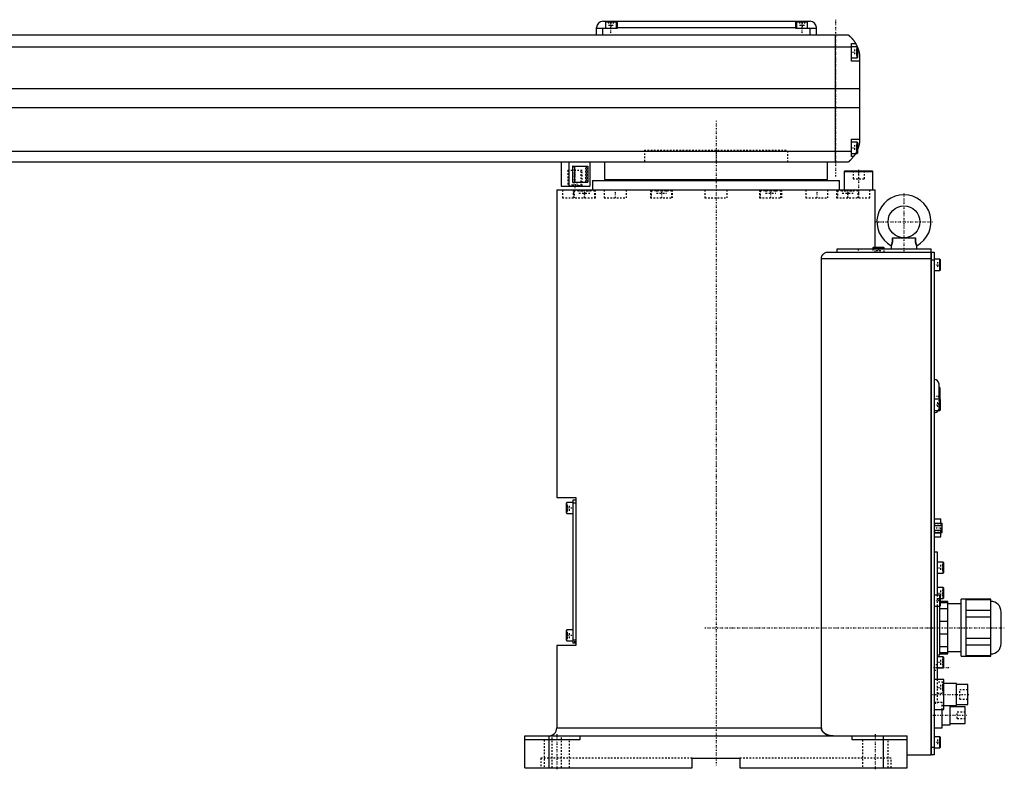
# Model space of a CAD drawing. Extents: x -1056 to 181, y -1 to 834.
# Tile 3 of 3: x -437 to 181, y -1 to 470. Entities that reach past the tile are written whole.
import ezdxf

# ---------------------------------------------------------------- set-up
doc = ezdxf.new("R2010")
doc.units = 0
doc.linetypes.add('CENTER', pattern=[1.5, 0.45, -0.5, 0.05, -0.5])
doc.linetypes.add('DASHED', pattern=[2, 1, -1])
for name, color, linetype in [('AM_0', 7, 'CONTINUOUS'), ('AM_3', 7, 'DASHED'), ('AM_7', 7, 'CENTER')]:
    doc.layers.add(name, color=color, linetype=linetype)

msp = doc.modelspace()

# ---------------------------------------------------------------- linework, layer by layer
at = {"layer": 'AM_0', "color": 7, "linetype": 'CONTINUOUS'}
for p, q in [((-75, 460.5), (-75, 465)), ((-62, 464.5), (-75, 464.5)), ((-71, 469), (59, 469)), ((-71, 460.5), (-71, 464.5)), ((-69.5, 468.5), (-69.5, 464.5)), ((-62.5, 468.5), (-69.5, 468.5)), ((-66, 469), (-66, 468.5)), ((-62.5, 464.5), (-62.5, 468.5)), ((-62, 469), (-62, 464.5)), ((-62, 465), (50, 465)), ((50, 464.5), (50, 469)), ((63, 464.5), (50, 464.5)), ((50.5, 468.5), (50.5, 464.5)), ((57.5, 468.5), (50.5, 468.5)), ((54, 469), (54, 468.5)), ((57.5, 464.5), (57.5, 468.5)), ((59, 460.5), (59, 464.5)), ((63, 460.5), (63, 465)), ((-667, 460.5), (83, 460.5)), ((75, 380.5), (75, 460.5)), ((85, 452.8), (-669, 452.8)), ((85, 444), (85, 455)), ((85, 455), (87.65, 455)), ((88.6, 453), (85, 453)), ((89, 452.6), (88.6, 453)), ((88.6, 446), (88.6, 453)), ((89, 446.4), (89, 452.6)), ((85, 446), (88.6, 446)), ((88.6, 446), (89, 446.4)), ((90, 448.5), (90, 392.5)), ((90, 444), (85, 444)), ((90, 426.46), (-674, 426.46)), ((90, 414.6), (-674, 414.6)), ((85, 384), (85, 395)), ((85, 395), (90, 395)), ((88.6, 393), (85, 393)), ((89, 392.6), (88.6, 393)), ((88.6, 386), (88.6, 393)), ((89, 386.4), (89, 392.6)), ((85, 387.22), (-669, 387.22)), ((85, 386), (88.6, 386)), ((86.34, 384), (85, 384)), ((88.6, 386), (89, 386.4)), ((83, 380.5), (-667, 380.5)), ((-97.35, 380.5), (-97.35, 365.5)), ((-92.35, 380.5), (-92.35, 365.5)), ((-89.85, 378), (-80.42, 378)), ((-89.85, 368), (-89.85, 378)), ((-88.74, 368), (-88.74, 378)), ((-80.42, 378), (-80.42, 368)), ((-79.35, 380.5), (-79.35, 365.5)), ((-70, 380.5), (-70, 369.5)), ((70, 369.5), (70, 380.5)), ((80.9, 375), (80.5, 374.6)), ((80.5, 374.6), (80.5, 363)), ((80.5, 374.6), (98.5, 374.6)), ((80.9, 375), (98.1, 375)), ((98.5, 374.6), (98.1, 375)), ((98.5, 363), (98.5, 374.6)), ((-97.35, 365.5), (-79.35, 365.5)), ((-89.85, 368), (-80.42, 368)), ((-77.5, 369), (-77.5, 363)), ((-77.5, 369), (77.5, 369)), ((-70, 369.5), (70, 369.5)), ((-55, 369.5), (-55, 369)), ((55, 369), (55, 369.5)), ((77.5, 363), (77.5, 369)), ((-100, 363), (-100, 169.7)), ((-100, 363), (100, 363)), ((100, 327), (100, 363)), ((110, 328), (110, 326)), ((110.72, 333), (125.28, 333)), ((126, 326), (126, 328)), ((70.42, 324), (135, 324)), ((75.99, 326), (135, 326)), ((75.99, 324), (75.99, 326)), ((98.9, 327), (98.5, 326.6)), ((98.5, 326.6), (98.5, 326)), ((98.5, 326.6), (105.5, 326.6)), ((98.9, 327), (105.1, 327)), ((105.5, 326.6), (105.1, 327)), ((105.5, 326), (105.5, 326.6)), ((135, 8), (135, 326)), ((135, 323.95), (135.05, 323.95)), ((135.05, 324), (137, 324)), ((135.05, 324), (135.05, 8)), ((137, 324), (137, 8)), ((66.14, 25), (66.14, 320)), ((66.14, 320), (135, 320)), ((135, 318.95), (135.05, 318.95)), ((137, 319), (135.05, 319)), ((140.6, 319.5), (137, 319.5)), ((141, 319.1), (140.6, 319.5)), ((140.6, 312.5), (140.6, 319.5)), ((141, 312.9), (141, 319.1)), ((137, 312.5), (140.6, 312.5)), ((140.6, 312.5), (141, 312.9)), ((140, 231.5), (140, 241)), ((140.2, 239), (140, 239)), ((140.2, 231.5), (140.2, 239)), ((140.7, 231.4), (140.7, 238.5)), ((140.6, 231.5), (137, 231.5)), ((141, 231.1), (140.6, 231.5)), ((140.6, 224.5), (140.6, 231.5)), ((141, 224.9), (141, 231.1)), ((137, 224.5), (140.6, 224.5)), ((140.6, 224.5), (141, 224.9)), ((-100, 169.7), (-88, 169.7)), ((-88, 168.2), (-90, 168.2)), ((-90, 168.2), (-90, 78.2)), ((-88, 169.7), (-88, 76.7)), ((-93.6, 166.7), (-94, 166.3)), ((-94, 160.1), (-94, 166.3)), ((-90, 166.7), (-93.6, 166.7)), ((-93.6, 159.7), (-93.6, 166.7)), ((-88, 166.2), (-90, 166.2)), ((-94, 160.1), (-93.6, 159.7)), ((-93.6, 159.7), (-90, 159.7)), ((137, 156.4), (141.1, 156.4)), ((141.1, 153.59), (141.1, 156.4)), ((137, 153.59), (142, 153.59)), ((137, 152.14), (142, 152.14)), ((137, 149.26), (142, 149.26)), ((142, 147.81), (142, 153.59)), ((137, 147.81), (142, 147.81)), ((137, 147.53), (141.1, 147.53)), ((137, 145), (141.1, 145)), ((141.1, 145), (141.1, 147.81)), ((139, 135.5), (137, 135.5)), ((139, 108.5), (139, 135.5)), ((142.6, 129.17), (139, 129.17)), ((143, 128.77), (142.6, 129.17)), ((142.6, 122.17), (142.6, 129.17)), ((143, 122.57), (143, 128.77)), ((139, 122.17), (142.6, 122.17)), ((142.6, 122.17), (143, 122.57)), ((142.6, 113.25), (139, 113.25)), ((143, 112.85), (142.6, 113.25)), ((142.6, 106.25), (142.6, 113.25)), ((143, 106.65), (143, 112.85)), ((140.6, 108.5), (137, 108.5)), ((141, 108.1), (140.6, 108.5)), ((140.6, 101.5), (140.6, 108.5)), ((141, 101.9), (141, 108.1)), ((141, 106.25), (142.6, 106.25)), ((142.6, 106.25), (143, 106.65)), ((157, 106), (154, 106)), ((154, 70), (154, 106)), ((157, 70), (157, 106)), ((172.5, 105.88), (157, 105.88)), ((157, 105.73), (172.5, 105.73)), ((172.5, 70.12), (172.5, 105.88)), ((137, 101.5), (140.6, 101.5)), ((139, 55.5), (139, 101.5)), ((140.5, 71), (140.5, 101.52)), ((145.5, 99.84), (140.5, 99.84)), ((140.6, 101.5), (141, 101.9)), ((145.5, 104.5), (141, 104.5)), ((141, 103.87), (145.5, 103.87)), ((145.5, 71.5), (145.5, 104.5)), ((154, 103), (145.5, 103)), ((172.5, 98.85), (157, 98.85)), ((157, 94.88), (172.5, 94.88)), ((179, 78), (179, 98)), ((-93.6, 86.7), (-94, 86.3)), ((-90, 86.7), (-93.6, 86.7)), ((-93.6, 79.7), (-93.6, 86.7)), ((140.5, 92.03), (145.5, 92.03)), ((-94, 80.1), (-94, 86.3)), ((145.5, 83.97), (140.5, 83.97)), ((172.5, 81.12), (157, 81.12)), ((-100, 76.7), (-100, 25)), ((-88, 76.7), (-100, 76.7)), ((-94, 80.1), (-93.6, 79.7)), ((-93.6, 79.7), (-90, 79.7)), ((-88, 80.2), (-90, 80.2)), ((-88, 78.2), (-90, 78.2)), ((140.5, 76.16), (145.5, 76.16)), ((157, 77.15), (172.5, 77.15)), ((139, 71), (140.5, 71)), ((142.6, 69.75), (139, 69.75)), ((145.5, 72.13), (140.5, 72.13)), ((140.5, 71.5), (145.5, 71.5)), ((143, 69.35), (142.6, 69.75)), ((142.6, 62.75), (142.6, 69.75)), ((143, 63.15), (143, 69.35)), ((145.5, 73), (154, 73)), ((154, 70), (157, 70)), ((172.5, 70.27), (157, 70.27)), ((157, 70.12), (172.5, 70.12)), ((139, 62.75), (142.6, 62.75)), ((142.6, 62.75), (143, 63.15)), ((143, 55.5), (137, 55.5)), ((143, 36.5), (143, 55.5)), ((151, 53), (143, 53)), ((151, 39), (151, 53)), ((158, 52.25), (151, 52.25)), ((158, 39.75), (158, 52.25)), ((143, 39), (151, 39)), ((147, 27), (147, 39)), ((156.5, 38.25), (147, 38.25)), ((151, 39.75), (158, 39.75)), ((156.5, 27.75), (156.5, 38.25)), ((137, 36.5), (143, 36.5)), ((142, 25), (142, 36.5)), ((-100, 25), (66.14, 25)), ((137, 25), (142, 25)), ((142, 27), (147, 27)), ((147, 27.75), (156.5, 27.75)), ((-120, 0), (-120, 20)), ((-120, 20), (120, 20)), ((-105, 20), (-105, 0)), ((-85.5, 20), (-85.5, 17.5)), ((85.5, 17.5), (85.5, 20)), ((105, 20), (105, 0)), ((120, 0), (120, 20)), ((140.6, 19.5), (137, 19.5)), ((141, 19.1), (140.6, 19.5)), ((140.6, 12.5), (140.6, 19.5)), ((141, 12.9), (141, 19.1)), ((-85.5, 17.5), (-120, 17.5)), ((120, 17.5), (85.5, 17.5)), ((135, 13.05), (135.05, 13.05)), ((135.05, 13), (137, 13)), ((137, 12.5), (140.6, 12.5)), ((140.6, 12.5), (141, 12.9)), ((120, 8), (135, 8)), ((135, 8.05), (135.05, 8.05)), ((137, 8), (135.05, 8)), ((-120, 0), (-15, 0)), ((-15, 0), (-15, 6)), ((-15, 6), (15, 6)), ((15, 6), (15, 0)), ((15, 0), (120, 0))]:
    msp.add_line(p, q, dxfattribs=at)
for points in [[(83, 460.5, 0), (83, 460.5, 0), (83, 460.5, 0), (83, 460.5, 0), (83.01, 460.5, 0), (83.01, 460.49, 0), (83.01, 460.49, 0), (83.02, 460.49, 0), (83.02, 460.48, 0), (83.03, 460.47, 0), (83.04, 460.47, 0), (83.05, 460.46, 0), (83.05, 460.46, 0), (83.06, 460.45, 0), (83.08, 460.44, 0), (83.09, 460.42, 0), (83.11, 460.41, 0), (83.12, 460.4, 0), (83.13, 460.39, 0), (83.14, 460.38, 0), (83.16, 460.37, 0), (83.18, 460.35, 0), (83.19, 460.34, 0), (83.2, 460.33, 0), (83.23, 460.31, 0), (83.25, 460.29, 0), (83.27, 460.28, 0), (83.28, 460.27, 0), (83.3, 460.24, 0), (83.33, 460.22, 0), (83.36, 460.2, 0), (83.39, 460.17, 0), (83.42, 460.14, 0), (83.44, 460.13, 0), (83.46, 460.11, 0), (83.49, 460.08, 0), (83.52, 460.05, 0), (83.56, 460.02, 0), (83.6, 459.99, 0), (83.63, 459.96, 0), (83.65, 459.94, 0), (83.67, 459.92, 0), (83.71, 459.89, 0), (83.75, 459.85, 0), (83.79, 459.81, 0), (83.83, 459.77, 0), (83.88, 459.74, 0), (83.9, 459.72, 0), (83.92, 459.69, 0), (83.96, 459.65, 0), (84.01, 459.61, 0), (84.06, 459.57, 0), (84.1, 459.52, 0), (84.15, 459.48, 0), (84.17, 459.46, 0), (84.2, 459.43, 0), (84.25, 459.39, 0), (84.29, 459.34, 0), (84.34, 459.29, 0), (84.39, 459.24, 0), (84.44, 459.19, 0), (84.47, 459.17, 0), (84.49, 459.14, 0), (84.54, 459.09, 0), (84.6, 459.04, 0), (84.62, 459.01, 0), (84.65, 458.98, 0), (84.7, 458.93, 0), (84.75, 458.87, 0), (84.78, 458.85, 0), (84.81, 458.82, 0), (84.86, 458.76, 0), (84.91, 458.71, 0), (84.97, 458.65, 0), (85.02, 458.59, 0), (85.07, 458.53, 0), (85.1, 458.5, 0), (85.13, 458.47, 0), (85.18, 458.41, 0), (85.24, 458.35, 0), (85.29, 458.28, 0), (85.35, 458.22, 0), (85.41, 458.16, 0), (85.43, 458.12, 0), (85.46, 458.09, 0), (85.52, 458.02, 0), (85.58, 457.96, 0), (85.63, 457.89, 0), (85.69, 457.82, 0), (85.75, 457.75, 0), (85.78, 457.72, 0), (85.81, 457.68, 0), (85.86, 457.61, 0), (85.92, 457.54, 0), (85.98, 457.46, 0), (86.04, 457.39, 0), (86.1, 457.32, 0), (86.13, 457.28, 0), (86.15, 457.24, 0), (86.21, 457.16, 0), (86.27, 457.09, 0), (86.33, 457.01, 0), (86.39, 456.93, 0), (86.45, 456.85, 0), (86.48, 456.81, 0), (86.51, 456.77, 0), (86.56, 456.69, 0), (86.62, 456.61, 0), (86.65, 456.57, 0), (86.68, 456.52, 0), (86.74, 456.44, 0), (86.8, 456.36, 0), (86.83, 456.32, 0), (86.85, 456.27, 0), (86.91, 456.19, 0), (86.97, 456.1, 0), (87.02, 456.02, 0), (87.08, 455.93, 0), (87.14, 455.84, 0), (87.16, 455.8, 0), (87.19, 455.76, 0), (87.25, 455.67, 0), (87.3, 455.58, 0), (87.49, 455.27, 0), (87.65, 455, 0)], [(87.65, 455, 0), (87.65, 455, 0), (87.66, 454.98, 0), (87.67, 454.96, 0), (87.68, 454.94, 0), (87.7, 454.91, 0), (87.73, 454.86, 0), (87.77, 454.79, 0), (87.82, 454.7, 0), (87.87, 454.6, 0), (87.93, 454.49, 0), (87.96, 454.43, 0), (88, 454.36, 0), (88.07, 454.23, 0), (88.14, 454.08, 0), (88.22, 453.92, 0), (88.31, 453.76, 0), (88.39, 453.58, 0), (88.43, 453.49, 0), (88.47, 453.4, 0), (88.56, 453.21, 0), (88.65, 453.01, 0), (88.69, 452.91, 0)], [(89, 452.14, 0), (89.03, 452.05, 0), (89.1, 451.86, 0), (89.17, 451.67, 0), (89.21, 451.57, 0), (89.24, 451.48, 0), (89.31, 451.28, 0), (89.37, 451.08, 0), (89.43, 450.87, 0), (89.49, 450.67, 0), (89.55, 450.46, 0), (89.58, 450.36, 0), (89.61, 450.26, 0), (89.66, 450.05, 0), (89.72, 449.85, 0), (89.77, 449.64, 0), (89.81, 449.44, 0), (89.86, 449.23, 0), (89.88, 449.13, 0), (89.9, 449.03, 0), (89.94, 448.82, 0), (89.98, 448.61, 0), (90, 448.5, 0)], [(90, 392.5, 0), (89.98, 392.41, 0), (89.95, 392.22, 0), (89.91, 392.03, 0), (89.89, 391.93, 0), (89.87, 391.83, 0), (89.83, 391.63, 0), (89.78, 391.43, 0), (89.73, 391.22, 0), (89.68, 391.01, 0), (89.63, 390.8, 0), (89.6, 390.7, 0), (89.57, 390.59, 0), (89.51, 390.39, 0), (89.45, 390.18, 0), (89.38, 389.97, 0), (89.32, 389.76, 0), (89.25, 389.56, 0), (89.22, 389.46, 0), (89.18, 389.36, 0), (89.11, 389.16, 0), (89.04, 388.96, 0), (89, 388.86, 0)], [(86.34, 384, 0), (86.2, 383.81, 0), (85.92, 383.45, 0), (85.64, 383.11, 0), (85.5, 382.95, 0), (85.36, 382.79, 0), (85.1, 382.49, 0), (84.84, 382.22, 0), (84.59, 381.96, 0), (84.45, 381.81, 0), (84.41, 381.77, 0), (84.37, 381.73, 0), (84.35, 381.71, 0), (84.33, 381.69, 0), (84.29, 381.66, 0), (84.25, 381.62, 0), (84.21, 381.58, 0), (84.17, 381.55, 0), (84.14, 381.51, 0), (84.12, 381.49, 0), (84.1, 381.47, 0), (84.06, 381.44, 0), (84.03, 381.4, 0), (84.01, 381.39, 0), (83.99, 381.37, 0), (83.96, 381.34, 0), (83.92, 381.31, 0), (83.9, 381.29, 0), (83.89, 381.27, 0), (83.85, 381.24, 0), (83.82, 381.21, 0), (83.79, 381.18, 0), (83.75, 381.15, 0), (83.72, 381.12, 0), (83.71, 381.11, 0), (83.69, 381.09, 0), (83.66, 381.07, 0), (83.63, 381.04, 0), (83.6, 381.01, 0), (83.57, 380.99, 0), (83.54, 380.96, 0), (83.53, 380.95, 0), (83.52, 380.94, 0), (83.49, 380.91, 0), (83.46, 380.89, 0), (83.44, 380.87, 0), (83.41, 380.85, 0), (83.39, 380.83, 0), (83.38, 380.82, 0), (83.37, 380.81, 0), (83.34, 380.79, 0), (83.32, 380.77, 0), (83.3, 380.75, 0), (83.28, 380.73, 0), (83.26, 380.72, 0), (83.25, 380.71, 0), (83.24, 380.7, 0), (83.22, 380.69, 0), (83.2, 380.67, 0), (83.19, 380.66, 0), (83.17, 380.64, 0), (83.16, 380.63, 0), (83.15, 380.62, 0), (83.14, 380.62, 0), (83.13, 380.61, 0), (83.11, 380.59, 0), (83.11, 380.59, 0), (83.1, 380.58, 0), (83.09, 380.57, 0), (83.08, 380.57, 0), (83.07, 380.56, 0), (83.07, 380.56, 0), (83.06, 380.55, 0), (83.05, 380.54, 0), (83.04, 380.54, 0), (83.04, 380.53, 0), (83.03, 380.52, 0), (83.03, 380.52, 0), (83.02, 380.52, 0), (83.02, 380.51, 0), (83.01, 380.51, 0), (83, 380.5, 0), (83, 380.5, 0)], [(87.65, 386, 0), (87.59, 385.9, 0), (87.48, 385.71, 0), (87.37, 385.53, 0), (87.32, 385.45, 0), (87.27, 385.36, 0), (87.16, 385.2, 0), (87.06, 385.04, 0), (86.96, 384.89, 0), (86.87, 384.75, 0), (86.78, 384.62, 0), (86.74, 384.56, 0), (86.7, 384.5, 0), (86.62, 384.39, 0), (86.55, 384.29, 0), (86.49, 384.21, 0), (86.44, 384.14, 0), (86.4, 384.08, 0), (86.38, 384.06, 0), (86.37, 384.04, 0), (86.35, 384.02, 0), (86.34, 384, 0), (86.34, 384, 0)], [(110.72, 333, 0), (110.74, 332.81, 0), (110.76, 332.58, 0), (110.77, 332.51, 0), (110.77, 332.45, 0), (110.77, 332.42, 0), (110.78, 332.38, 0), (110.78, 332.32, 0), (110.78, 332.25, 0), (110.79, 332.18, 0), (110.79, 332.12, 0), (110.8, 332.05, 0), (110.8, 332.02, 0), (110.8, 331.99, 0), (110.8, 331.92, 0), (110.8, 331.85, 0), (110.8, 331.82, 0), (110.8, 331.79, 0), (110.81, 331.72, 0), (110.81, 331.65, 0), (110.81, 331.62, 0), (110.81, 331.59, 0), (110.81, 331.52, 0), (110.81, 331.45, 0), (110.8, 331.39, 0), (110.8, 331.32, 0), (110.8, 331.26, 0), (110.8, 331.22, 0), (110.8, 331.19, 0), (110.8, 331.12, 0), (110.79, 331.06, 0), (110.79, 330.99, 0), (110.78, 330.93, 0), (110.78, 330.86, 0), (110.78, 330.83, 0), (110.77, 330.8, 0), (110.77, 330.73, 0), (110.76, 330.67, 0), (110.76, 330.61, 0), (110.75, 330.54, 0), (110.74, 330.48, 0), (110.74, 330.45, 0), (110.73, 330.42, 0), (110.72, 330.35, 0), (110.72, 330.29, 0), (110.71, 330.23, 0), (110.7, 330.17, 0), (110.69, 330.11, 0), (110.68, 330.08, 0), (110.68, 330.05, 0), (110.66, 329.99, 0), (110.65, 329.93, 0), (110.64, 329.87, 0), (110.63, 329.81, 0), (110.62, 329.76, 0), (110.61, 329.73, 0), (110.6, 329.7, 0), (110.59, 329.64, 0), (110.58, 329.59, 0), (110.57, 329.56, 0), (110.56, 329.53, 0), (110.55, 329.48, 0), (110.54, 329.43, 0), (110.53, 329.4, 0), (110.52, 329.37, 0), (110.51, 329.32, 0), (110.49, 329.27, 0), (110.48, 329.22, 0), (110.46, 329.17, 0), (110.45, 329.12, 0), (110.44, 329.1, 0), (110.43, 329.08, 0), (110.42, 329.03, 0), (110.4, 328.99, 0), (110.39, 328.94, 0), (110.37, 328.9, 0), (110.36, 328.85, 0), (110.35, 328.83, 0), (110.34, 328.81, 0), (110.33, 328.77, 0), (110.31, 328.73, 0), (110.3, 328.69, 0), (110.28, 328.66, 0), (110.27, 328.62, 0), (110.26, 328.6, 0), (110.26, 328.58, 0), (110.24, 328.55, 0), (110.23, 328.51, 0), (110.22, 328.48, 0), (110.2, 328.45, 0), (110.19, 328.42, 0), (110.18, 328.4, 0), (110.18, 328.39, 0), (110.17, 328.36, 0), (110.15, 328.33, 0), (110.14, 328.31, 0), (110.13, 328.28, 0), (110.12, 328.26, 0), (110.11, 328.25, 0), (110.11, 328.23, 0), (110.1, 328.21, 0), (110.09, 328.19, 0), (110.09, 328.18, 0), (110.08, 328.17, 0), (110.07, 328.15, 0), (110.06, 328.13, 0), (110.06, 328.13, 0), (110.06, 328.12, 0), (110.05, 328.1, 0), (110.04, 328.09, 0), (110.04, 328.07, 0), (110.03, 328.06, 0), (110.02, 328.05, 0), (110.02, 328.05, 0), (110.02, 328.04, 0), (110.02, 328.03, 0), (110.01, 328.02, 0), (110.01, 328.02, 0), (110.01, 328.01, 0), (110, 328.01, 0), (110, 328.01, 0), (110, 328, 0), (110, 328, 0), (110, 328, 0), (110, 328, 0)], [(110.72, 333, 0), (110.74, 332.81, 0), (110.76, 332.58, 0), (110.77, 332.51, 0), (110.77, 332.45, 0), (110.77, 332.42, 0), (110.78, 332.38, 0), (110.78, 332.32, 0), (110.78, 332.25, 0), (110.79, 332.18, 0), (110.79, 332.12, 0), (110.8, 332.05, 0), (110.8, 332.02, 0), (110.8, 331.99, 0), (110.8, 331.92, 0), (110.8, 331.85, 0), (110.8, 331.82, 0), (110.8, 331.79, 0), (110.81, 331.72, 0), (110.81, 331.65, 0), (110.81, 331.62, 0), (110.81, 331.59, 0), (110.81, 331.52, 0), (110.81, 331.45, 0), (110.8, 331.39, 0), (110.8, 331.32, 0), (110.8, 331.26, 0), (110.8, 331.22, 0), (110.8, 331.19, 0), (110.8, 331.12, 0), (110.79, 331.06, 0), (110.79, 330.99, 0), (110.78, 330.93, 0), (110.78, 330.86, 0), (110.78, 330.83, 0), (110.77, 330.8, 0), (110.77, 330.73, 0), (110.76, 330.67, 0), (110.76, 330.61, 0), (110.75, 330.54, 0), (110.74, 330.48, 0), (110.74, 330.45, 0), (110.73, 330.42, 0), (110.72, 330.35, 0), (110.72, 330.29, 0), (110.71, 330.23, 0), (110.7, 330.17, 0), (110.69, 330.11, 0), (110.68, 330.08, 0), (110.68, 330.05, 0), (110.66, 329.99, 0), (110.65, 329.93, 0), (110.64, 329.87, 0), (110.63, 329.81, 0), (110.62, 329.76, 0), (110.61, 329.73, 0), (110.6, 329.7, 0), (110.59, 329.64, 0), (110.58, 329.59, 0), (110.57, 329.56, 0), (110.56, 329.53, 0), (110.55, 329.48, 0), (110.54, 329.43, 0), (110.53, 329.4, 0), (110.52, 329.37, 0), (110.51, 329.32, 0), (110.49, 329.27, 0), (110.48, 329.22, 0), (110.46, 329.17, 0), (110.45, 329.12, 0), (110.44, 329.1, 0), (110.43, 329.08, 0), (110.42, 329.03, 0), (110.4, 328.99, 0), (110.39, 328.94, 0), (110.37, 328.9, 0), (110.36, 328.85, 0), (110.35, 328.83, 0), (110.34, 328.81, 0), (110.33, 328.77, 0), (110.31, 328.73, 0), (110.3, 328.69, 0), (110.28, 328.66, 0), (110.27, 328.62, 0), (110.26, 328.6, 0), (110.26, 328.58, 0), (110.24, 328.55, 0), (110.23, 328.51, 0), (110.22, 328.48, 0), (110.2, 328.45, 0), (110.19, 328.42, 0), (110.18, 328.4, 0), (110.18, 328.39, 0), (110.17, 328.36, 0), (110.15, 328.33, 0), (110.14, 328.31, 0), (110.13, 328.28, 0), (110.12, 328.26, 0), (110.11, 328.25, 0), (110.11, 328.23, 0), (110.1, 328.21, 0), (110.09, 328.19, 0), (110.09, 328.18, 0), (110.08, 328.17, 0), (110.07, 328.15, 0), (110.06, 328.13, 0), (110.06, 328.13, 0), (110.06, 328.12, 0), (110.05, 328.1, 0), (110.04, 328.09, 0), (110.04, 328.07, 0), (110.03, 328.06, 0), (110.02, 328.05, 0), (110.02, 328.05, 0), (110.02, 328.04, 0), (110.02, 328.03, 0), (110.01, 328.02, 0), (110.01, 328.02, 0), (110.01, 328.01, 0), (110, 328.01, 0), (110, 328.01, 0), (110, 328, 0), (110, 328, 0), (110, 328, 0), (110, 328, 0)], [(126, 328, 0), (126, 328, 0), (126, 328, 0), (126, 328, 0), (126, 328.01, 0), (126, 328.01, 0), (125.99, 328.01, 0), (125.99, 328.02, 0), (125.99, 328.02, 0), (125.98, 328.03, 0), (125.98, 328.04, 0), (125.98, 328.05, 0), (125.98, 328.05, 0), (125.97, 328.06, 0), (125.96, 328.07, 0), (125.96, 328.09, 0), (125.95, 328.1, 0), (125.94, 328.12, 0), (125.94, 328.13, 0), (125.94, 328.13, 0), (125.93, 328.15, 0), (125.92, 328.17, 0), (125.91, 328.18, 0), (125.91, 328.19, 0), (125.9, 328.21, 0), (125.89, 328.23, 0), (125.89, 328.25, 0), (125.88, 328.26, 0), (125.87, 328.28, 0), (125.86, 328.31, 0), (125.85, 328.33, 0), (125.83, 328.36, 0), (125.82, 328.39, 0), (125.82, 328.4, 0), (125.81, 328.42, 0), (125.8, 328.45, 0), (125.78, 328.48, 0), (125.77, 328.51, 0), (125.76, 328.55, 0), (125.74, 328.58, 0), (125.74, 328.6, 0), (125.73, 328.62, 0), (125.72, 328.66, 0), (125.7, 328.69, 0), (125.69, 328.73, 0), (125.67, 328.77, 0), (125.66, 328.81, 0), (125.65, 328.83, 0), (125.64, 328.85, 0), (125.63, 328.9, 0), (125.61, 328.94, 0), (125.6, 328.99, 0), (125.58, 329.03, 0), (125.57, 329.08, 0), (125.56, 329.1, 0), (125.55, 329.12, 0), (125.54, 329.17, 0), (125.52, 329.22, 0), (125.51, 329.27, 0), (125.49, 329.32, 0), (125.48, 329.37, 0), (125.47, 329.4, 0), (125.46, 329.43, 0), (125.45, 329.48, 0), (125.44, 329.53, 0), (125.43, 329.56, 0), (125.42, 329.59, 0), (125.41, 329.64, 0), (125.4, 329.7, 0), (125.39, 329.73, 0), (125.38, 329.75, 0), (125.37, 329.81, 0), (125.36, 329.87, 0), (125.35, 329.93, 0), (125.34, 329.99, 0), (125.32, 330.05, 0), (125.32, 330.08, 0), (125.31, 330.11, 0), (125.3, 330.17, 0), (125.29, 330.23, 0), (125.28, 330.29, 0), (125.28, 330.35, 0), (125.27, 330.42, 0), (125.26, 330.45, 0), (125.26, 330.48, 0), (125.25, 330.54, 0), (125.24, 330.61, 0), (125.24, 330.67, 0), (125.23, 330.73, 0), (125.23, 330.8, 0), (125.22, 330.83, 0), (125.22, 330.86, 0), (125.22, 330.93, 0), (125.21, 330.99, 0), (125.21, 331.06, 0), (125.2, 331.12, 0), (125.2, 331.19, 0), (125.2, 331.22, 0), (125.2, 331.26, 0), (125.2, 331.32, 0), (125.2, 331.39, 0), (125.19, 331.46, 0), (125.19, 331.52, 0), (125.19, 331.59, 0), (125.19, 331.62, 0), (125.19, 331.65, 0), (125.19, 331.72, 0), (125.2, 331.79, 0), (125.2, 331.82, 0), (125.2, 331.85, 0), (125.2, 331.92, 0), (125.2, 331.99, 0), (125.2, 332.02, 0), (125.2, 332.05, 0), (125.21, 332.12, 0), (125.21, 332.19, 0), (125.22, 332.25, 0), (125.22, 332.32, 0), (125.22, 332.38, 0), (125.23, 332.42, 0), (125.23, 332.45, 0), (125.23, 332.51, 0), (125.24, 332.58, 0), (125.26, 332.81, 0), (125.28, 333, 0)], [(66.14, 320, 0), (66.14, 320.03, 0), (66.15, 320.1, 0), (66.15, 320.17, 0), (66.15, 320.21, 0), (66.15, 320.24, 0), (66.16, 320.31, 0), (66.16, 320.38, 0), (66.17, 320.45, 0), (66.18, 320.52, 0), (66.19, 320.59, 0), (66.2, 320.62, 0), (66.21, 320.66, 0), (66.22, 320.73, 0), (66.23, 320.79, 0), (66.25, 320.86, 0), (66.27, 320.93, 0), (66.29, 321, 0), (66.3, 321.03, 0), (66.31, 321.06, 0), (66.33, 321.13, 0), (66.35, 321.19, 0), (66.36, 321.23, 0), (66.37, 321.26, 0), (66.4, 321.32, 0), (66.42, 321.39, 0), (66.44, 321.42, 0), (66.45, 321.45, 0), (66.48, 321.51, 0), (66.51, 321.57, 0), (66.54, 321.63, 0), (66.57, 321.69, 0), (66.6, 321.75, 0), (66.62, 321.78, 0), (66.63, 321.81, 0), (66.67, 321.87, 0), (66.7, 321.93, 0), (66.74, 321.98, 0), (66.77, 322.04, 0), (66.81, 322.09, 0), (66.83, 322.12, 0), (66.84, 322.14, 0), (66.88, 322.2, 0), (66.92, 322.25, 0), (66.96, 322.3, 0), (67, 322.35, 0), (67.04, 322.4, 0), (67.06, 322.42, 0), (67.08, 322.44, 0), (67.12, 322.49, 0), (67.16, 322.53, 0), (67.2, 322.58, 0), (67.24, 322.62, 0), (67.28, 322.66, 0), (67.3, 322.68, 0), (67.32, 322.7, 0), (67.36, 322.75, 0), (67.4, 322.79, 0), (67.45, 322.83, 0), (67.49, 322.86, 0), (67.53, 322.9, 0), (67.55, 322.92, 0), (67.58, 322.94, 0), (67.62, 322.98, 0), (67.67, 323.01, 0), (67.69, 323.03, 0), (67.83, 323.14, 0), (68.12, 323.33, 0), (68.41, 323.5, 0), (68.72, 323.64, 0), (69.03, 323.76, 0), (69.34, 323.86, 0), (69.5, 323.9, 0), (69.66, 323.93, 0), (69.97, 323.98, 0), (70.27, 324, 0), (70.42, 324, 0)], [(73.48, 20, 0), (73.23, 20, 0), (72.69, 20.03, 0), (72.14, 20.09, 0), (71.86, 20.13, 0), (71.59, 20.18, 0), (71.05, 20.3, 0), (70.53, 20.44, 0), (70.04, 20.6, 0), (69.53, 20.81, 0), (69.24, 20.95, 0), (69.16, 20.99, 0), (69.07, 21.03, 0), (69.03, 21.05, 0), (68.99, 21.07, 0), (68.91, 21.12, 0), (68.83, 21.16, 0), (68.79, 21.19, 0), (68.75, 21.21, 0), (68.67, 21.26, 0), (68.59, 21.3, 0), (68.55, 21.33, 0), (68.51, 21.35, 0), (68.44, 21.4, 0), (68.36, 21.45, 0), (68.29, 21.5, 0), (68.21, 21.55, 0), (68.14, 21.6, 0), (68.11, 21.63, 0), (68.07, 21.65, 0), (68, 21.71, 0), (67.93, 21.76, 0), (67.87, 21.81, 0), (67.8, 21.87, 0), (67.73, 21.92, 0), (67.7, 21.95, 0), (67.66, 21.98, 0), (67.6, 22.04, 0), (67.53, 22.11, 0), (67.46, 22.17, 0), (67.4, 22.23, 0), (67.33, 22.3, 0), (67.3, 22.33, 0), (67.27, 22.37, 0), (67.21, 22.44, 0), (67.15, 22.51, 0), (67.09, 22.58, 0), (67.03, 22.65, 0), (66.97, 22.72, 0), (66.94, 22.76, 0), (66.92, 22.79, 0), (66.86, 22.87, 0), (66.81, 22.94, 0), (66.76, 23.02, 0), (66.71, 23.09, 0), (66.67, 23.17, 0), (66.65, 23.21, 0), (66.62, 23.24, 0), (66.58, 23.32, 0), (66.54, 23.4, 0), (66.52, 23.43, 0), (66.5, 23.47, 0), (66.47, 23.55, 0), (66.43, 23.63, 0), (66.41, 23.68, 0), (66.4, 23.72, 0), (66.36, 23.8, 0), (66.33, 23.89, 0), (66.3, 23.98, 0), (66.28, 24.06, 0), (66.25, 24.15, 0), (66.24, 24.2, 0), (66.23, 24.24, 0), (66.21, 24.33, 0), (66.19, 24.42, 0), (66.18, 24.51, 0), (66.17, 24.6, 0), (66.16, 24.69, 0), (66.15, 24.74, 0), (66.15, 24.78, 0), (66.15, 24.87, 0), (66.14, 24.96, 0), (66.14, 25, 0)]]:
    msp.add_polyline3d(points, dxfattribs=at)
msp.add_circle((118, 343), 10, dxfattribs=at)
for centre, radius, start, end in [((-71, 465), 4, 90, 180), ((59, 465), 4, 0, 90), ((118, 343), 17, 298.07249, 241.92751), ((137, 241), 3, 0, 90), ((140.2, 238.5), 0.5, 0, 90), ((137, 226), 3, 270, 330), ((172.5, 98), 6.5, 0, 90), ((172.5, 78), 6.5, 270, 0), ((-105, 25), 5, 270, 0)]:
    msp.add_arc(centre, radius, start, end, dxfattribs=at)
at = {"layer": 'AM_3', "color": 6, "linetype": 'DASHED'}
for p, q in [((-67.5, 468.5), (-67.5, 466.5)), ((-67.5, 466.5), (-64.5, 466.5)), ((-66, 468.5), (-66, 464.5)), ((-64.5, 468.5), (-64.5, 466.5)), ((52.5, 468.5), (52.5, 466.5)), ((52.5, 466.5), (55.5, 466.5)), ((54, 468.5), (54, 464.5)), ((55.5, 468.5), (55.5, 466.5)), ((87, 451.23), (87, 447.77)), ((89, 451.23), (87, 451.23)), ((89, 450.37), (87, 450.37)), ((89, 448.63), (87, 448.63)), ((89, 447.77), (87, 447.77)), ((87, 391.23), (87, 387.77)), ((89, 391.23), (87, 391.23)), ((89, 390.37), (87, 390.37)), ((-45, 388), (-45, 380.5)), ((-45, 388), (45, 388)), ((-45, 388), (-45, 380.5)), ((-45, 388), (45, 388)), ((45, 380.5), (45, 388)), ((45, 380.5), (45, 388)), ((89, 388.63), (87, 388.63)), ((89, 387.77), (87, 387.77)), ((-90.17, 378), (-90.17, 368)), ((-89.85, 378), (-90.17, 378)), ((-89.06, 378), (-89.06, 368)), ((-81.85, 368), (-81.85, 378)), ((-81.53, 378), (-81.53, 368)), ((-80.74, 368), (-80.74, 378)), ((-93.1, 375.5), (-93.1, 365.5)), ((-93.1, 375.5), (-84.1, 375.5)), ((-92.6, 375.5), (-92.6, 365.9)), ((-84.6, 365.9), (-84.6, 375.5)), ((-84.1, 365.5), (-84.1, 375.5)), ((86, 375), (86, 370)), ((89.5, 375), (89.5, 370)), ((93, 375), (93, 370)), ((-92.6, 365.9), (-92.2, 365.5)), ((-92.6, 365.9), (-84.6, 365.9)), ((-90.33, 365.5), (-90.33, 367.5)), ((-86.87, 367.5), (-90.33, 367.5)), ((-90.17, 368), (-88.74, 368)), ((-89.47, 365.5), (-89.47, 367.5)), ((-87.73, 365.5), (-87.73, 367.5)), ((-86.87, 365.5), (-86.87, 367.5)), ((-85, 365.5), (-84.6, 365.9)), ((86, 370), (93, 370)), ((-96.5, 363), (-96.5, 358)), ((-89.69, 363), (-89.69, 358)), ((-88.79, 363), (-89.19, 362.6)), ((-89.19, 362.6), (-89.19, 358)), ((-89.19, 362.6), (-76.19, 362.6)), ((-86.12, 363), (-86.12, 361)), ((-86.12, 361), (-79.25, 361)), ((-84.8, 363), (-84.8, 361)), ((-84.01, 363), (-84.01, 361)), ((-82.5, 358), (-82.5, 363)), ((-81.36, 363), (-81.36, 361)), ((-80.58, 363), (-80.58, 361)), ((-79.25, 363), (-79.25, 361)), ((-76.19, 362.6), (-76.59, 363)), ((-76.19, 358), (-76.19, 362.6)), ((-75.69, 358), (-75.69, 363)), ((-70.29, 363), (-70.29, 358)), ((-56.29, 358), (-56.29, 363)), ((-41.25, 363), (-41.25, 358)), ((-40.35, 363), (-40.75, 362.6)), ((-40.75, 362.6), (-40.75, 358)), ((-40.75, 362.6), (-27.75, 362.6)), ((-37.45, 363), (-37.45, 361)), ((-37.45, 361), (-31.05, 361)), ((-37, 363), (-37, 361)), ((-34.7, 363), (-34.7, 361)), ((-33.8, 363), (-33.8, 361)), ((-31.5, 363), (-31.5, 361)), ((-31.05, 363), (-31.05, 361)), ((-27.75, 362.6), (-28.15, 363)), ((-27.75, 358), (-27.75, 362.6)), ((-27.25, 358), (-27.25, 363)), ((-7, 363), (-7, 358)), ((7, 358), (7, 363)), ((27.25, 363), (27.25, 358)), ((28.15, 363), (27.75, 362.6)), ((27.75, 362.6), (27.75, 358)), ((27.75, 362.6), (40.75, 362.6)), ((31.05, 363), (31.05, 361)), ((31.05, 361), (37.45, 361)), ((31.5, 363), (31.5, 361)), ((33.8, 363), (33.8, 361)), ((34.7, 363), (34.7, 361)), ((37, 363), (37, 361)), ((37.45, 363), (37.45, 361)), ((40.75, 362.6), (40.35, 363)), ((40.75, 358), (40.75, 362.6)), ((41.25, 358), (41.25, 363)), ((56.29, 363), (56.29, 358)), ((70.29, 358), (70.29, 363)), ((75.69, 363), (75.69, 358)), ((76.59, 363), (76.19, 362.6)), ((76.19, 362.6), (76.19, 358)), ((76.19, 362.6), (89.19, 362.6)), ((79.25, 363), (79.25, 361)), ((79.25, 361), (86.12, 361)), ((80.58, 363), (80.58, 361)), ((81.36, 363), (81.36, 361)), ((82.5, 363), (82.5, 358)), ((84.01, 363), (84.01, 361)), ((84.8, 363), (84.8, 361)), ((86.12, 363), (86.12, 361)), ((89.19, 362.6), (88.79, 363)), ((89.19, 358), (89.19, 362.6)), ((89.69, 358), (89.69, 363)), ((96.5, 358), (96.5, 363)), ((-96.5, 358), (-75.69, 358)), ((-70.29, 358), (-56.29, 358)), ((-41.25, 358), (-27.25, 358)), ((-7, 358), (7, 358)), ((27.25, 358), (41.25, 358)), ((56.29, 358), (70.29, 358)), ((75.69, 358), (96.5, 358)), ((89.3, 326), (89.3, 324)), ((98.5, 326), (98.5, 324)), ((100, 324), (100, 327)), ((100.5, 327), (100.5, 325)), ((100.5, 325), (103.5, 325)), ((102, 327), (102, 325)), ((103.5, 327), (103.5, 325)), ((105.5, 324), (105.5, 326)), ((141, 317.73), (139, 317.73)), ((139, 317.73), (139, 314.27)), ((141, 316.87), (139, 316.87)), ((141, 315.13), (139, 315.13)), ((141, 314.27), (139, 314.27)), ((141, 229.73), (139, 229.73)), ((139, 229.73), (139, 226.27)), ((141, 228.87), (139, 228.87)), ((140, 226), (140, 231.5)), ((140.2, 228), (140.2, 231.5)), ((140.7, 228.5), (140.7, 231.4)), ((141, 227.13), (139, 227.13)), ((141, 226.27), (139, 226.27)), ((140, 228), (140.2, 228)), ((-94, 164.93), (-92, 164.93)), ((-94, 164.07), (-92, 164.07)), ((-94, 162.33), (-92, 162.33)), ((-94, 161.47), (-92, 161.47)), ((-92, 161.47), (-92, 164.93)), ((142, 152.25), (137, 152.25)), ((137, 152.13), (141.1, 152.13)), ((137, 149.15), (142, 149.15)), ((141.1, 147.81), (141.1, 153.59)), ((143, 127.4), (141, 127.4)), ((141, 127.4), (141, 123.94)), ((143, 126.54), (141, 126.54)), ((143, 124.81), (141, 124.81)), ((143, 123.94), (141, 123.94)), ((139, 101.5), (139, 108.5)), ((141, 106.73), (139, 106.73)), ((139, 106.25), (141, 106.25)), ((141, 105.87), (139, 105.87)), ((141, 111.25), (141, 108.25)), ((143, 111.25), (141, 111.25)), ((143, 109.75), (141, 109.75)), ((143, 108.25), (141, 108.25)), ((140.5, 105), (139, 105)), ((141, 104.13), (139, 104.13)), ((141, 103.27), (139, 103.27)), ((140.5, 101.52), (140.5, 105)), ((141, 104.5), (140.5, 104.5)), ((140.5, 103.87), (141, 103.87)), ((-94, 84.93), (-92, 84.93)), ((-94, 84.07), (-92, 84.07)), ((-94, 82.33), (-92, 82.33)), ((-94, 81.47), (-92, 81.47)), ((-92, 81.47), (-92, 84.93)), ((-88, 79.2), (-90, 79.2)), ((139, 64.65), (137, 64.65)), ((141, 67.75), (141, 64.75)), ((143, 67.75), (141, 67.75)), ((143, 66.25), (141, 66.25)), ((143, 64.75), (141, 64.75)), ((137, 61.35), (139, 61.35)), ((139, 40.5), (139, 55.5)), ((142.6, 53.83), (139, 53.83)), ((143, 52.06), (141, 52.06)), ((141, 52.06), (141, 48.6)), ((143, 51.19), (141, 51.19)), ((143, 49.46), (141, 49.46)), ((143, 53.43), (142.6, 53.83)), ((142.6, 46.83), (142.6, 53.83)), ((139, 46.83), (142.6, 46.83)), ((143, 48.6), (141, 48.6)), ((142.6, 46.83), (143, 47.23)), ((158, 49), (153, 49)), ((153, 43), (153, 49)), ((142, 41), (137, 41)), ((137, 40.5), (139, 40.5)), ((142, 36.5), (142, 41)), ((143, 39), (142, 39)), ((153, 43), (158, 43)), ((156.5, 35), (151.5, 35)), ((151.5, 31), (151.5, 35)), ((151.5, 31), (156.5, 31)), ((-103, 0), (-103, 20)), ((-97, 0), (-97, 20)), ((-108, 17.5), (-108, 0)), ((-92, 0), (-92, 17.5)), ((92, 17.5), (92, 0)), ((108, 0), (108, 17.5)), ((141, 17.73), (139, 17.73)), ((139, 17.73), (139, 14.27)), ((141, 16.87), (139, 16.87)), ((141, 15.13), (139, 15.13)), ((141, 14.27), (139, 14.27)), ((-110, 6), (-110, 0)), ((-15, 6), (-110, 6)), ((110, 6), (15, 6)), ((110, 0), (110, 6))]:
    msp.add_line(p, q, dxfattribs=at)
for points in [[(88.69, 452.91, 0), (88.74, 452.79, 0), (88.84, 452.54, 0), (88.95, 452.28, 0), (89, 452.14, 0)], [(89, 388.86, 0), (88.97, 388.77, 0), (88.9, 388.6, 0), (88.83, 388.43, 0), (88.8, 388.34, 0), (88.76, 388.25, 0), (88.69, 388.08, 0), (88.61, 387.91, 0), (88.54, 387.74, 0), (88.46, 387.58, 0), (88.39, 387.41, 0), (88.35, 387.33, 0), (88.31, 387.25, 0), (88.23, 387.09, 0), (88.15, 386.94, 0), (88.08, 386.78, 0), (88, 386.63, 0), (87.92, 386.49, 0), (87.88, 386.41, 0), (87.84, 386.34, 0), (87.76, 386.2, 0), (87.69, 386.07, 0), (87.65, 386, 0)], [(110, 328, 0), (110, 328, 0), (110, 328, 0), (110, 328, 0), (110, 328.01, 0), (110, 328.01, 0), (110.01, 328.01, 0), (110.01, 328.02, 0), (110.01, 328.02, 0), (110.02, 328.03, 0), (110.02, 328.04, 0), (110.02, 328.05, 0), (110.02, 328.05, 0), (110.03, 328.06, 0), (110.04, 328.07, 0), (110.04, 328.09, 0), (110.05, 328.1, 0), (110.06, 328.12, 0), (110.06, 328.13, 0), (110.06, 328.13, 0), (110.07, 328.15, 0), (110.08, 328.17, 0), (110.09, 328.18, 0), (110.09, 328.19, 0), (110.1, 328.21, 0), (110.11, 328.23, 0), (110.11, 328.25, 0), (110.12, 328.26, 0), (110.13, 328.28, 0), (110.14, 328.31, 0), (110.15, 328.33, 0), (110.17, 328.36, 0), (110.18, 328.39, 0), (110.18, 328.4, 0), (110.19, 328.42, 0), (110.2, 328.45, 0), (110.22, 328.48, 0), (110.23, 328.51, 0), (110.24, 328.55, 0), (110.26, 328.58, 0), (110.26, 328.6, 0), (110.27, 328.62, 0), (110.28, 328.66, 0), (110.3, 328.69, 0), (110.31, 328.73, 0), (110.33, 328.77, 0), (110.34, 328.81, 0), (110.35, 328.83, 0), (110.36, 328.85, 0), (110.37, 328.9, 0), (110.39, 328.94, 0), (110.4, 328.99, 0), (110.42, 329.03, 0), (110.43, 329.08, 0), (110.44, 329.1, 0), (110.45, 329.12, 0), (110.46, 329.17, 0), (110.48, 329.22, 0), (110.49, 329.27, 0), (110.51, 329.32, 0), (110.52, 329.37, 0), (110.53, 329.4, 0), (110.54, 329.43, 0), (110.55, 329.48, 0), (110.56, 329.53, 0), (110.57, 329.56, 0), (110.58, 329.59, 0), (110.59, 329.64, 0), (110.6, 329.7, 0), (110.61, 329.73, 0), (110.62, 329.75, 0), (110.63, 329.81, 0), (110.64, 329.87, 0), (110.65, 329.93, 0), (110.66, 329.99, 0), (110.68, 330.05, 0), (110.68, 330.08, 0), (110.69, 330.11, 0), (110.7, 330.17, 0), (110.71, 330.23, 0), (110.72, 330.29, 0), (110.72, 330.35, 0), (110.73, 330.42, 0), (110.74, 330.45, 0), (110.74, 330.48, 0), (110.75, 330.54, 0), (110.76, 330.61, 0), (110.76, 330.67, 0), (110.77, 330.73, 0), (110.77, 330.8, 0), (110.78, 330.83, 0), (110.78, 330.86, 0), (110.78, 330.93, 0), (110.79, 330.99, 0), (110.79, 331.06, 0), (110.8, 331.12, 0), (110.8, 331.19, 0), (110.8, 331.22, 0), (110.8, 331.26, 0), (110.8, 331.32, 0), (110.8, 331.39, 0), (110.81, 331.46, 0), (110.81, 331.52, 0), (110.81, 331.59, 0), (110.81, 331.62, 0), (110.81, 331.65, 0), (110.81, 331.72, 0), (110.8, 331.79, 0), (110.8, 331.82, 0), (110.8, 331.85, 0), (110.8, 331.92, 0), (110.8, 331.99, 0), (110.8, 332.02, 0), (110.8, 332.05, 0), (110.79, 332.12, 0), (110.79, 332.19, 0), (110.78, 332.25, 0), (110.78, 332.32, 0), (110.78, 332.38, 0), (110.77, 332.42, 0), (110.77, 332.45, 0), (110.77, 332.51, 0), (110.76, 332.58, 0), (110.74, 332.81, 0), (110.72, 333, 0)], [(125.28, 333, 0), (125.26, 332.81, 0), (125.24, 332.58, 0), (125.23, 332.51, 0), (125.23, 332.45, 0), (125.23, 332.42, 0), (125.22, 332.38, 0), (125.22, 332.32, 0), (125.22, 332.25, 0), (125.21, 332.18, 0), (125.21, 332.12, 0), (125.2, 332.05, 0), (125.2, 332.02, 0), (125.2, 331.99, 0), (125.2, 331.92, 0), (125.2, 331.85, 0), (125.2, 331.82, 0), (125.2, 331.79, 0), (125.19, 331.72, 0), (125.19, 331.65, 0), (125.19, 331.62, 0), (125.19, 331.59, 0), (125.19, 331.52, 0), (125.19, 331.45, 0), (125.2, 331.39, 0), (125.2, 331.32, 0), (125.2, 331.26, 0), (125.2, 331.22, 0), (125.2, 331.19, 0), (125.2, 331.12, 0), (125.21, 331.06, 0), (125.21, 330.99, 0), (125.22, 330.93, 0), (125.22, 330.86, 0), (125.22, 330.83, 0), (125.23, 330.8, 0), (125.23, 330.73, 0), (125.24, 330.67, 0), (125.24, 330.61, 0), (125.25, 330.54, 0), (125.26, 330.48, 0), (125.26, 330.45, 0), (125.27, 330.42, 0), (125.28, 330.35, 0), (125.28, 330.29, 0), (125.29, 330.23, 0), (125.3, 330.17, 0), (125.31, 330.11, 0), (125.32, 330.08, 0), (125.32, 330.05, 0), (125.34, 329.99, 0), (125.35, 329.93, 0), (125.36, 329.87, 0), (125.37, 329.81, 0), (125.38, 329.76, 0), (125.39, 329.73, 0), (125.4, 329.7, 0), (125.41, 329.64, 0), (125.42, 329.59, 0), (125.43, 329.56, 0), (125.44, 329.53, 0), (125.45, 329.48, 0), (125.46, 329.43, 0), (125.47, 329.4, 0), (125.48, 329.37, 0), (125.49, 329.32, 0), (125.51, 329.27, 0), (125.52, 329.22, 0), (125.54, 329.17, 0), (125.55, 329.12, 0), (125.56, 329.1, 0), (125.57, 329.08, 0), (125.58, 329.03, 0), (125.6, 328.99, 0), (125.61, 328.94, 0), (125.63, 328.9, 0), (125.64, 328.85, 0), (125.65, 328.83, 0), (125.66, 328.81, 0), (125.67, 328.77, 0), (125.69, 328.73, 0), (125.7, 328.69, 0), (125.72, 328.66, 0), (125.73, 328.62, 0), (125.74, 328.6, 0), (125.74, 328.58, 0), (125.76, 328.55, 0), (125.77, 328.51, 0), (125.78, 328.48, 0), (125.8, 328.45, 0), (125.81, 328.42, 0), (125.82, 328.4, 0), (125.82, 328.39, 0), (125.83, 328.36, 0), (125.85, 328.33, 0), (125.86, 328.31, 0), (125.87, 328.28, 0), (125.88, 328.26, 0), (125.89, 328.25, 0), (125.89, 328.23, 0), (125.9, 328.21, 0), (125.91, 328.19, 0), (125.91, 328.18, 0), (125.92, 328.17, 0), (125.93, 328.15, 0), (125.94, 328.13, 0), (125.94, 328.13, 0), (125.94, 328.12, 0), (125.95, 328.1, 0), (125.96, 328.09, 0), (125.96, 328.07, 0), (125.97, 328.06, 0), (125.98, 328.05, 0), (125.98, 328.05, 0), (125.98, 328.04, 0), (125.98, 328.03, 0), (125.99, 328.02, 0), (125.99, 328.02, 0), (125.99, 328.01, 0), (126, 328.01, 0), (126, 328.01, 0), (126, 328, 0), (126, 328, 0), (126, 328, 0), (126, 328, 0)], [(66.14, 25, 0), (66.14, 24.96, 0), (66.15, 24.87, 0), (66.15, 24.78, 0), (66.15, 24.74, 0), (66.16, 24.69, 0), (66.17, 24.6, 0), (66.18, 24.51, 0), (66.19, 24.42, 0), (66.21, 24.33, 0), (66.23, 24.24, 0), (66.24, 24.2, 0), (66.25, 24.15, 0), (66.28, 24.06, 0), (66.3, 23.98, 0), (66.33, 23.89, 0), (66.36, 23.8, 0), (66.4, 23.72, 0), (66.41, 23.68, 0), (66.43, 23.63, 0), (66.47, 23.55, 0), (66.5, 23.47, 0), (66.52, 23.43, 0), (66.54, 23.4, 0), (66.58, 23.32, 0), (66.62, 23.24, 0), (66.65, 23.21, 0), (66.67, 23.17, 0), (66.71, 23.09, 0), (66.76, 23.02, 0), (66.81, 22.94, 0), (66.86, 22.87, 0), (66.92, 22.79, 0), (66.94, 22.76, 0), (66.97, 22.72, 0), (67.03, 22.65, 0), (67.09, 22.58, 0), (67.15, 22.51, 0), (67.21, 22.44, 0), (67.27, 22.37, 0), (67.3, 22.33, 0), (67.33, 22.3, 0), (67.4, 22.23, 0), (67.46, 22.17, 0), (67.53, 22.11, 0), (67.6, 22.04, 0), (67.66, 21.98, 0), (67.7, 21.95, 0), (67.73, 21.92, 0), (67.8, 21.87, 0), (67.87, 21.81, 0), (67.93, 21.76, 0), (68, 21.71, 0), (68.07, 21.65, 0), (68.11, 21.63, 0), (68.14, 21.6, 0), (68.21, 21.55, 0), (68.29, 21.5, 0), (68.36, 21.45, 0), (68.44, 21.4, 0), (68.51, 21.35, 0), (68.55, 21.33, 0), (68.59, 21.3, 0), (68.67, 21.26, 0), (68.75, 21.21, 0), (68.79, 21.19, 0), (68.83, 21.16, 0), (68.91, 21.12, 0), (68.99, 21.07, 0), (69.03, 21.05, 0), (69.07, 21.03, 0), (69.16, 20.99, 0), (69.24, 20.95, 0), (69.53, 20.81, 0), (70.04, 20.6, 0), (70.53, 20.44, 0), (71.05, 20.3, 0), (71.59, 20.18, 0), (71.86, 20.13, 0), (72.14, 20.09, 0), (72.69, 20.03, 0), (73.23, 20, 0), (73.48, 20, 0)]]:
    msp.add_polyline3d(points, dxfattribs=at)
for centre, radius, start in [((137, 226), 3, 330), ((140.2, 228.5), 0.5, 270)]:
    msp.add_arc(centre, radius, start, 0, dxfattribs=at)
at = {"layer": 'AM_7', "color": 4, "linetype": 'CENTER'}
for p, q in [((75, 470), (75, 371)), ((-66, 460.1), (-66, 468.9)), ((54, 460.1), (54, 468.9)), ((84.8, 449.5), (89.2, 449.5)), ((0, 406.4), (0, 1.6)), ((84.8, 389.5), (89.2, 389.5)), ((0, 388.38), (0, 380.12)), ((-88.6, 376.05), (-88.6, 363.95)), ((89.5, 375.6), (89.5, 357.75)), ((-89.5, 363.25), (-89.5, 357.75)), ((-82.69, 363.25), (-82.69, 357.75)), ((-63.29, 363.25), (-63.29, 357.75)), ((-34.25, 363.25), (-34.25, 357.75)), ((34.25, 363.25), (34.25, 357.75)), ((63.29, 363.25), (63.29, 357.75)), ((82.69, 363.25), (82.69, 357.75)), ((118, 360.85), (118, 323.55)), ((100.15, 343), (135.85, 343)), ((102, 327.15), (102, 323.85)), ((136.8, 316), (141.2, 316)), ((136.81, 233.5), (140.88, 233.5)), ((136.8, 228), (141.2, 228)), ((-94.2, 163.2), (-89.8, 163.2)), ((136.75, 150.7), (142.25, 150.7)), ((138.8, 125.67), (143.2, 125.67)), ((138.8, 109.75), (143.2, 109.75)), ((136.8, 105), (141.2, 105)), ((-6.95, 88), (181, 88)), ((-94.2, 83.2), (-89.8, 83.2)), ((136.5, 63), (147.5, 63)), ((138.8, 66.25), (143.2, 66.25)), ((138.8, 50.33), (143.2, 50.33)), ((135.95, 46), (159.05, 46)), ((136.03, 33), (157.47, 33)), ((-100, 21), (-100, -1)), ((100, 21), (100, -1)), ((136.8, 16), (141.2, 16))]:
    msp.add_line(p, q, dxfattribs=at)

doc.saveas('drawing.dxf')
